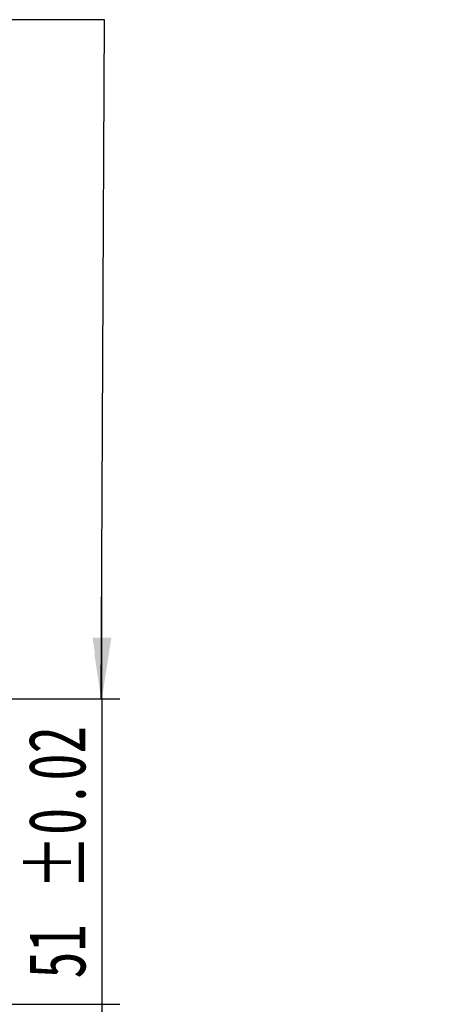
# Model space of a CAD drawing. Header units: millimetres. Extents: x 27 to 275, y 8 to 200.
# Tile 7 of 8: x 252 to 275, y 37 to 92. Entities that reach past the tile are written whole.
import ezdxf

# ---------------------------------------------------------------- set-up
doc = ezdxf.new("R2010")
doc.units = ezdxf.units.MM
doc.layers.add('圖層0', color=7, linetype='Continuous')
doc.styles.add('SLDTEXTSTYLE0', font='TXT', dxfattribs={"width": 0.7})
doc.styles.add('SLDTEXTSTYLE1', font='TXT', dxfattribs={"width": 0.7, "bigfont": 'bigfont'})
doc.dimstyles.new('SLDDIMSTYLE7', dxfattribs={"dimtxt": 3.389974, "dimasz": 2.5, "dimexe": 0, "dimexo": 0.0625, "dimgap": 0.847493, "dimtad": 1, "dimlfac": 3, "dimrnd": 1e-09, "dimzin": 12, "dimdsep": 46, "dimtxsty": 'SLDTEXTSTYLE0', "dimsah": 1, "dimcen": 0.09, "dimadec": 0, "dimazin": 3, "dimtol": 1, "dimtp": 0.02, "dimtm": 0.02, "dimtfac": 1, "dimtmove": 0, "dimatfit": 0, "dimfxl": 0, "dimfrac": 2, "dimtolj": 1, "dimarcsym": 0})

# ---------------------------------------------------------------- blocks, each defined once
blk = doc.blocks.new('_D_18')
at = {"layer": '圖層0', "color": 7}
for p, q in [((256.326, 54.345), (256.326, 60.865)), ((251.207, 54.345), (257.326, 54.345)), ((256.326, 54.345), (256.326, 37.345)), ((245.297, 37.345), (257.326, 37.345)), ((256.326, 37.345), (256.326, 30.826))]:
    blk.add_line(p, q, dxfattribs=at)
for points in [[(256.326, 54.345), (256.847, 57.735), (255.804, 57.735)], [(256.326, 37.345), (255.804, 33.955), (256.847, 33.955)]]:
    blk.add_solid(points, dxfattribs=at)
at = {"layer": '圖層0', "color": 7, "char_height": 3.175, "attachment_point": 1, "rotation": 90, "style": 'SLDTEXTSTYLE0'}
for s, insert in [('±0.02', (252.233, 43.742)), ('51', (252.233, 38.775))]:
    blk.add_mtext(s, dxfattribs=dict(at, insert=insert))

msp = doc.modelspace()

# ---------------------------------------------------------------- linework, layer by layer
at = {"layer": '圖層0', "color": 7}
for p, q in [((256.4787, 92.1132), (229.8952, 92.1132)), ((256.2754, 54.353), (256.4787, 92.1132))]:
    msp.add_line(p, q, dxfattribs=at)
msp.add_solid([(256.2754, 54.353), (256.6734, 56.8509), (255.9042, 56.8551)], dxfattribs=at)

# ---------------------------------------------------------------- texts
at = {"layer": '圖層0', "color": 7, "insert": (215.2947, 87.1462), "char_height": 3.175, "attachment_point": 1, "style": 'SLDTEXTSTYLE1'}
msp.add_mtext('\\M+188CA\\M+19275\\M+19378', dxfattribs=at)

# ---------------------------------------------------------------- dimensions: what is measured, and where the dimension line sits
at = {"layer": '圖層0', "color": 7}
dim = msp.add_linear_dim(base=(256.3259, 37.3454), p1=(250.2068, 54.3454), p2=(244.2973, 37.3454), angle=90, dimstyle='SLDDIMSTYLE7', dxfattribs=at)
dim.commit()
dim.dimension.update_dxf_attribs({"geometry": '_D_18', "text_midpoint": (256.3259, 45.8604), "dimtype": 160})

doc.saveas('drawing.dxf')
